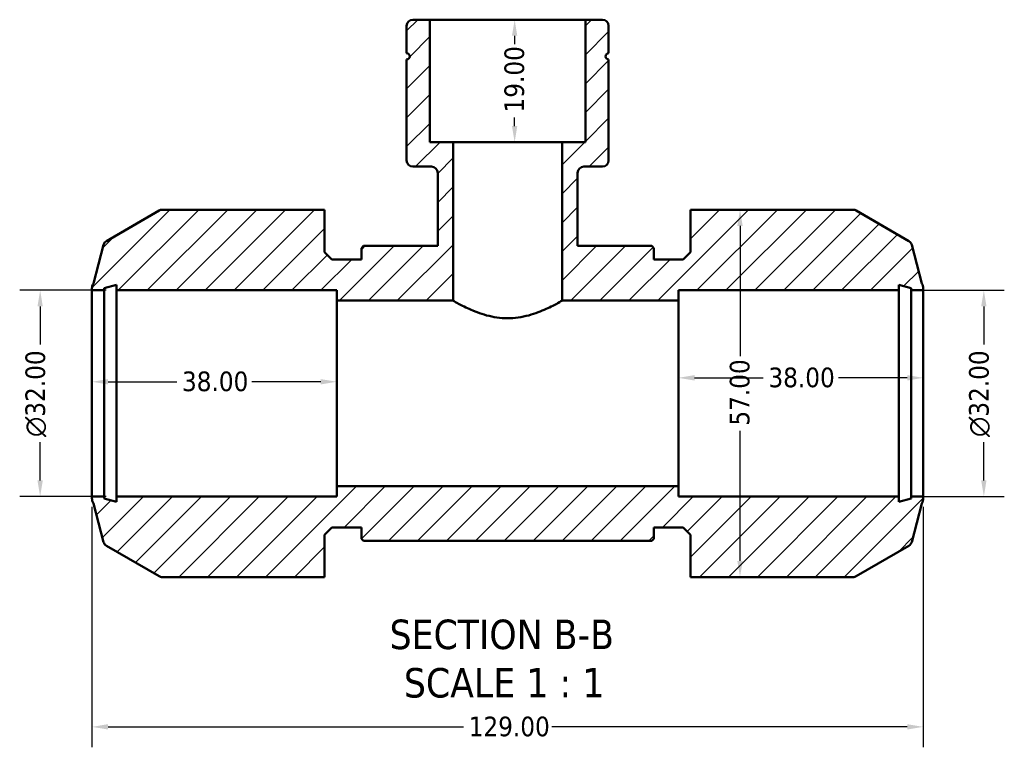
# Model space of a CAD drawing. Header units: millimetres. Extents: x 0 to 902, y -118 to 594.
# Tile 2 of 8: x 293 to 446, y -118 to -5. Entities that reach past the tile are written whole.
import ezdxf

# ---------------------------------------------------------------- set-up
doc = ezdxf.new("R2010")
doc.units = ezdxf.units.MM
for name, color, linetype, lineweight in [('Dimension (ANSI)', 7, 'Continuous', 25), ('Hatch (ANSI)', 7, 'Continuous', 18), ('Symbol (ANSI)', 7, 'Continuous', 25), ('Visible (ANSI)', 7, 'Continuous', 50)]:
    doc.layers.add(name, color=color, linetype=linetype, lineweight=lineweight)
doc.styles.add('Label Text (ANSI)', font='tahoma.ttf')
doc.styles.add('Note Text (ANSI)', font='tahoma.ttf')
doc.dimstyles.new('Default - mm (ANSI)', dxfattribs={"dimtxt": 3.048, "dimasz": 2.5, "dimexe": 3.175, "dimexo": 1.6002, "dimgap": 0.8, "dimtad": 0, "dimtoh": 1, "dimrnd": 1e-08, "dimzin": 4, "dimdsep": 46, "dimtxsty": 'Note Text (ANSI)', "dimcen": 0.09, "dimdle": 10, "dimclrd": 256, "dimclre": 256, "dimclrt": 256, "dimadec": 1, "dimazin": 1, "dimtfac": 1, "dimtofl": 0, "dimtmove": 0, "dimatfit": 3, "dimfxl": 1, "dimtolj": 1, "dimtzin": 4, "dimlwd": -1, "dimlwe": -1, "dimarcsym": 0})

# ---------------------------------------------------------------- blocks, each defined once
blk = doc.blocks.new('*D7')
at = {"layer": 'Defpoints', "color": 0, "transparency": 16777216}
for p in [(304.03, -78.61), (433.03, -78.61), (433.03, -114.36)]:
    blk.add_point(p, dxfattribs=at)
at = {"layer": 'Dimension (ANSI)', "transparency": 16777216}
for p, q in [((304.03, -80.21), (304.03, -117.53)), ((433.03, -80.21), (433.03, -117.53)), ((306.53, -114.36), (361.69, -114.36)), ((430.53, -114.36), (375.37, -114.36))]:
    blk.add_line(p, q, dxfattribs=at)
for points in [[(306.53, -113.94), (306.53, -114.77), (304.03, -114.36)], [(430.53, -113.94), (430.53, -114.77), (433.03, -114.36)]]:
    blk.add_solid(points, dxfattribs=at)
at = {"layer": 'Dimension (ANSI)', "transparency": 16777216, "insert": (362.49, -112.77), "char_height": 3.048, "attachment_point": 1, "style": 'Note Text (ANSI)'}
blk.add_mtext('\\A1;129.00', dxfattribs=at)
blk = doc.blocks.new('*D8')
at = {"layer": 'Defpoints', "color": 0, "transparency": 16777216}
for p in [(368.53, -4.61), (368.53, -23.61), (369.62, -23.61)]:
    blk.add_point(p, dxfattribs=at)
at = {"layer": 'Dimension (ANSI)', "transparency": 16777216}
for p, q in [((369.62, -7.11), (369.62, -8.42)), ((369.62, -21.11), (369.62, -19.81))]:
    blk.add_line(p, q, dxfattribs=at)
for points in [[(369.2, -7.11), (370.03, -7.11), (369.62, -4.61)], [(369.2, -21.11), (370.03, -21.11), (369.62, -23.61)]]:
    blk.add_solid(points, dxfattribs=at)
at = {"layer": 'Dimension (ANSI)', "transparency": 16777216, "insert": (368.03, -19.01), "char_height": 3.048, "attachment_point": 1, "rotation": 90, "style": 'Note Text (ANSI)'}
blk.add_mtext('\\A1;19.00', dxfattribs=at)
blk = doc.blocks.new('*D9')
at = {"layer": 'Defpoints', "color": 0, "transparency": 16777216}
for p in [(342.03, -60.8), (304.03, -62.61), (342.03, -62.61)]:
    blk.add_point(p, dxfattribs=at)
at = {"layer": 'Dimension (ANSI)', "transparency": 16777216}
for p, q in [((306.53, -60.8), (317.2, -60.8)), ((339.53, -60.8), (328.86, -60.8))]:
    blk.add_line(p, q, dxfattribs=at)
for points in [[(306.53, -60.39), (306.53, -61.22), (304.03, -60.8)], [(339.53, -60.39), (339.53, -61.22), (342.03, -60.8)]]:
    blk.add_solid(points, dxfattribs=at)
at = {"layer": 'Dimension (ANSI)', "transparency": 16777216, "insert": (318, -59.21), "char_height": 3.048, "attachment_point": 1, "style": 'Note Text (ANSI)'}
blk.add_mtext('\\A1;38.00', dxfattribs=at)
blk = doc.blocks.new('*D10')
at = {"layer": 'Defpoints', "color": 0, "transparency": 16777216}
for p in [(307.83, -46.61), (295.99, -78.61), (307.83, -78.61)]:
    blk.add_point(p, dxfattribs=at)
at = {"layer": 'Dimension (ANSI)', "transparency": 16777216}
for p, q in [((306.23, -46.61), (292.81, -46.61)), ((295.99, -49.11), (295.99, -55.04)), ((295.99, -76.11), (295.99, -70.18)), ((306.23, -78.61), (292.81, -78.61))]:
    blk.add_line(p, q, dxfattribs=at)
for points in [[(295.57, -49.11), (296.4, -49.11), (295.99, -46.61)], [(295.57, -76.11), (296.4, -76.11), (295.99, -78.61)]]:
    blk.add_solid(points, dxfattribs=at)
at = {"layer": 'Dimension (ANSI)', "transparency": 16777216, "insert": (293.7, -69.38), "char_height": 3.048, "attachment_point": 1, "rotation": 90, "style": 'Note Text (ANSI)'}
blk.add_mtext('\\A1;\\fAIGDT|b0|i0;\\H3.0480;\\ln\\fTahoma|b0|i0;\\H3.0480;32.00', dxfattribs=at)
blk = doc.blocks.new('*D11')
at = {"layer": 'Defpoints', "color": 0, "transparency": 16777216}
for p in [(431.13, -46.61), (431.13, -78.61), (442.43, -78.61)]:
    blk.add_point(p, dxfattribs=at)
at = {"layer": 'Dimension (ANSI)', "transparency": 16777216}
for p, q in [((432.73, -46.61), (445.6, -46.61)), ((442.43, -49.11), (442.43, -55.04)), ((442.43, -76.11), (442.43, -70.18)), ((432.73, -78.61), (445.6, -78.61))]:
    blk.add_line(p, q, dxfattribs=at)
for points in [[(442.01, -49.11), (442.84, -49.11), (442.43, -46.61)], [(442.01, -76.11), (442.84, -76.11), (442.43, -78.61)]]:
    blk.add_solid(points, dxfattribs=at)
at = {"layer": 'Dimension (ANSI)', "transparency": 16777216, "insert": (440.13, -69.38), "char_height": 3.048, "attachment_point": 1, "rotation": 90, "style": 'Note Text (ANSI)'}
blk.add_mtext('\\A1;\\fAIGDT|b0|i0;\\H3.0480;\\ln\\fTahoma|b0|i0;\\H3.0480;32.00', dxfattribs=at)
blk = doc.blocks.new('*D12')
at = {"layer": 'Defpoints', "color": 0, "transparency": 16777216}
for p in [(395.03, -60.19), (395.03, -62.61), (433.03, -62.61)]:
    blk.add_point(p, dxfattribs=at)
at = {"layer": 'Dimension (ANSI)', "transparency": 16777216}
for p, q in [((397.53, -60.19), (408.2, -60.19)), ((430.53, -60.19), (419.86, -60.19))]:
    blk.add_line(p, q, dxfattribs=at)
for points in [[(397.53, -59.77), (397.53, -60.61), (395.03, -60.19)], [(430.53, -59.77), (430.53, -60.61), (433.03, -60.19)]]:
    blk.add_solid(points, dxfattribs=at)
at = {"layer": 'Dimension (ANSI)', "transparency": 16777216, "insert": (409, -58.6), "char_height": 3.048, "attachment_point": 1, "style": 'Note Text (ANSI)'}
blk.add_mtext('\\A1;38.00', dxfattribs=at)
blk = doc.blocks.new('*D13')
at = {"layer": 'Defpoints', "color": 0, "transparency": 16777216}
for p in [(404.59, -34.11), (404.59, -91.11), (404.59, -91.11)]:
    blk.add_point(p, dxfattribs=at)
at = {"layer": 'Dimension (ANSI)', "transparency": 16777216}
for p, q in [((404.59, -36.61), (404.59, -56.81)), ((404.59, -88.61), (404.59, -68.41))]:
    blk.add_line(p, q, dxfattribs=at)
for points in [[(404.17, -36.61), (405.01, -36.61), (404.59, -34.11)], [(404.17, -88.61), (405.01, -88.61), (404.59, -91.11)]]:
    blk.add_solid(points, dxfattribs=at)
at = {"layer": 'Dimension (ANSI)', "transparency": 16777216, "insert": (403, -67.61), "char_height": 3.048, "attachment_point": 1, "rotation": 90, "style": 'Note Text (ANSI)'}
blk.add_mtext('\\A1;57.00', dxfattribs=at)

msp = doc.modelspace()

# ---------------------------------------------------------------- hatches: boundary and pattern name
at = {"layer": 'Hatch (ANSI)'}
h = msp.add_hatch(dxfattribs=at)
h.set_pattern_fill('ANSI31', color=256, scale=25.4, style=0)
h.set_pattern_definition([(45, (0, 0), (-2.245064, 2.245064), [])])
edge = h.paths.add_edge_path()
edge.add_line((396.932, -84.551), (396.932, -91.111))
edge.add_line((396.932, -91.111), (398.832, -91.111))
edge.add_line((398.832, -91.111), (422.135, -91.111))
edge.add_ellipse((422.135, -90.151), major_axis=(0, -0.96), ratio=1, start_angle=0, end_angle=30)
edge.add_line((422.615, -90.983), (430.786, -86.265))
edge.add_ellipse((430.306, -85.433), major_axis=(0.48, -0.831), ratio=1, start_angle=0, end_angle=45.16975)
edge.add_line((431.234, -85.679), (432.822, -79.681))
edge.add_ellipse((431.432, -78.889), major_axis=(1.39, -0.792), ratio=1, start_angle=0, end_angle=29.6605)
edge.add_line((433.032, -78.889), (433.032, -78.611))
edge.add_line((433.032, -78.611), (431.132, -78.611))
edge.add_line((431.132, -78.611), (431.132, -78.931))
edge.add_line((431.132, -78.931), (429.232, -79.44))
edge.add_line((429.232, -79.44), (429.232, -78.611))
edge.add_line((429.232, -78.611), (395.032, -78.611))
edge.add_line((395.032, -78.611), (395.032, -77.011))
edge.add_line((395.032, -77.011), (342.032, -77.011))
edge.add_line((342.032, -77.011), (342.032, -78.611))
edge.add_line((342.032, -78.611), (307.832, -78.611))
edge.add_line((307.832, -78.611), (307.832, -79.44))
edge.add_line((307.832, -79.44), (305.932, -78.931))
edge.add_line((305.932, -78.931), (305.932, -78.611))
edge.add_line((305.932, -78.611), (304.032, -78.611))
edge.add_line((304.032, -78.611), (304.032, -78.889))
edge.add_ellipse((305.632, -78.889), major_axis=(-1.6, 0), ratio=1, start_angle=0, end_angle=29.6605)
edge.add_line((304.242, -79.681), (305.83, -85.679))
edge.add_ellipse((306.758, -85.433), major_axis=(-0.928, -0.246), ratio=1, start_angle=0, end_angle=45.16975)
edge.add_line((306.278, -86.265), (314.449, -90.983))
edge.add_ellipse((314.929, -90.151), major_axis=(-0.48, -0.831), ratio=1, start_angle=0, end_angle=30)
edge.add_line((314.929, -91.111), (338.232, -91.111))
edge.add_line((338.232, -91.111), (340.132, -91.111))
edge.add_line((340.132, -91.111), (340.132, -84.551))
edge.add_line((340.132, -84.551), (341.272, -83.411))
edge.add_line((341.272, -83.411), (345.832, -83.411))
edge.add_line((345.832, -83.411), (345.832, -85.171))
edge.add_line((345.832, -85.171), (346.152, -85.491))
edge.add_line((346.152, -85.491), (390.912, -85.491))
edge.add_line((390.912, -85.491), (391.232, -85.171))
edge.add_line((391.232, -85.171), (391.232, -83.411))
edge.add_line((391.232, -83.411), (395.792, -83.411))
edge.add_line((395.792, -83.411), (396.932, -84.551))
edge = h.paths.add_edge_path()
edge.add_ellipse((383.248, -5.571), major_axis=(0.96, 0), ratio=1, start_angle=0, end_angle=90)
edge.add_line((383.248, -4.611), (380.59, -4.611))
edge.add_line((380.59, -4.611), (380.59, -23.611))
edge.add_line((380.59, -23.611), (376.973, -23.611))
edge.add_line((376.973, -23.611), (376.973, -48.211))
edge.add_line((376.973, -48.211), (395.032, -48.211))
edge.add_line((395.032, -48.211), (395.032, -46.611))
edge.add_line((395.032, -46.611), (429.232, -46.611))
edge.add_line((429.232, -46.611), (429.232, -45.782))
edge.add_line((429.232, -45.782), (431.132, -46.291))
edge.add_line((431.132, -46.291), (431.132, -46.611))
edge.add_line((431.132, -46.611), (433.032, -46.611))
edge.add_line((433.032, -46.611), (433.032, -46.333))
edge.add_ellipse((431.432, -46.333), major_axis=(1.6, 0), ratio=1, start_angle=0, end_angle=29.6605)
edge.add_line((432.822, -45.541), (431.234, -39.543))
edge.add_ellipse((430.306, -39.789), major_axis=(0.928, 0.246), ratio=1, start_angle=0, end_angle=45.16975)
edge.add_line((430.786, -38.958), (422.615, -34.24))
edge.add_ellipse((422.135, -35.071), major_axis=(0.48, 0.831), ratio=1, start_angle=0, end_angle=30)
edge.add_line((422.135, -34.111), (398.832, -34.111))
edge.add_line((398.832, -34.111), (396.932, -34.111))
edge.add_line((396.932, -34.111), (396.932, -40.671))
edge.add_line((396.932, -40.671), (395.792, -41.811))
edge.add_line((395.792, -41.811), (391.232, -41.811))
edge.add_line((391.232, -41.811), (391.232, -40.051))
edge.add_line((391.232, -40.051), (390.912, -39.731))
edge.add_line((390.912, -39.731), (379.385, -39.731))
edge.add_line((379.385, -39.731), (379.385, -28.371))
edge.add_ellipse((380.345, -28.371), major_axis=(-0.96, 0), ratio=1, start_angle=270, end_angle=360, ccw=False)
edge.add_line((380.345, -27.411), (383.248, -27.411))
edge.add_ellipse((383.248, -26.451), major_axis=(0, -0.96), ratio=1, start_angle=0, end_angle=90)
edge.add_line((384.208, -26.451), (384.208, -10.794))
edge.add_ellipse((384.208, -10.311), major_axis=(0, -0.482), ratio=1, start_angle=180, end_angle=360, ccw=False)
edge.add_line((384.208, -9.829), (384.208, -5.571))
edge = h.paths.add_edge_path()
edge.add_ellipse((353.816, -5.571), major_axis=(0, 0.96), ratio=1, start_angle=0, end_angle=90)
edge.add_line((352.856, -5.571), (352.856, -9.829))
edge.add_ellipse((352.856, -10.311), major_axis=(0, 0.482), ratio=1, start_angle=180, end_angle=360, ccw=False)
edge.add_line((352.856, -10.794), (352.856, -26.451))
edge.add_ellipse((353.816, -26.451), major_axis=(-0.96, 0), ratio=1, start_angle=0, end_angle=90)
edge.add_line((353.816, -27.411), (356.719, -27.411))
edge.add_ellipse((356.719, -28.371), major_axis=(0, 0.96), ratio=1, start_angle=270, end_angle=360, ccw=False)
edge.add_line((357.679, -28.371), (357.679, -39.731))
edge.add_line((357.679, -39.731), (346.152, -39.731))
edge.add_line((346.152, -39.731), (345.832, -40.051))
edge.add_line((345.832, -40.051), (345.832, -41.811))
edge.add_line((345.832, -41.811), (341.272, -41.811))
edge.add_line((341.272, -41.811), (340.132, -40.671))
edge.add_line((340.132, -40.671), (340.132, -34.111))
edge.add_line((340.132, -34.111), (338.232, -34.111))
edge.add_line((338.232, -34.111), (314.929, -34.111))
edge.add_ellipse((314.929, -35.071), major_axis=(0, 0.96), ratio=1, start_angle=0, end_angle=30)
edge.add_line((314.449, -34.24), (306.278, -38.958))
edge.add_ellipse((306.758, -39.789), major_axis=(-0.48, 0.831), ratio=1, start_angle=0, end_angle=45.16975)
edge.add_line((305.83, -39.543), (304.242, -45.541))
edge.add_ellipse((305.632, -46.333), major_axis=(-1.39, 0.792), ratio=1, start_angle=0, end_angle=29.6605)
edge.add_line((304.032, -46.333), (304.032, -46.611))
edge.add_line((304.032, -46.611), (305.932, -46.611))
edge.add_line((305.932, -46.611), (305.932, -46.291))
edge.add_line((305.932, -46.291), (307.832, -45.782))
edge.add_line((307.832, -45.782), (307.832, -46.611))
edge.add_line((307.832, -46.611), (342.032, -46.611))
edge.add_line((342.032, -46.611), (342.032, -48.211))
edge.add_line((342.032, -48.211), (360.091, -48.211))
edge.add_line((360.091, -48.211), (360.091, -23.611))
edge.add_line((360.091, -23.611), (356.473, -23.611))
edge.add_line((356.473, -23.611), (356.473, -4.611))
edge.add_line((356.473, -4.611), (353.816, -4.611))

# ---------------------------------------------------------------- linework, layer by layer
at = {"layer": 'Visible (ANSI)'}
for p, q in [((352.856, -5.571), (352.856, -9.829)), ((356.473, -4.611), (353.816, -4.611)), ((356.473, -23.611), (356.473, -4.611)), ((380.59, -4.611), (356.473, -4.611)), ((383.248, -4.611), (380.59, -4.611)), ((380.59, -4.611), (380.59, -23.611)), ((384.208, -9.829), (384.208, -5.571)), ((352.856, -10.794), (352.856, -26.451)), ((384.208, -26.451), (384.208, -10.794)), ((360.091, -23.611), (356.473, -23.611)), ((360.091, -48.211), (360.091, -23.611)), ((376.973, -23.611), (360.091, -23.611)), ((380.59, -23.611), (376.973, -23.611)), ((376.973, -23.611), (376.973, -48.211)), ((353.816, -27.411), (356.719, -27.411)), ((380.345, -27.411), (383.248, -27.411)), ((357.679, -28.371), (357.679, -39.731)), ((379.385, -39.731), (379.385, -28.371)), ((314.449, -34.24), (306.278, -38.958)), ((338.232, -34.111), (314.929, -34.111)), ((340.132, -34.111), (338.232, -34.111)), ((340.132, -40.671), (340.132, -34.111)), ((398.832, -34.111), (396.932, -34.111)), ((396.932, -34.111), (396.932, -40.671)), ((422.135, -34.111), (398.832, -34.111)), ((430.786, -38.958), (422.615, -34.24)), ((305.83, -39.543), (304.242, -45.541)), ((432.822, -45.541), (431.234, -39.543)), ((341.272, -41.811), (340.132, -40.671)), ((346.152, -39.731), (345.832, -40.051)), ((345.832, -40.051), (345.832, -41.811)), ((357.679, -39.731), (346.152, -39.731)), ((390.912, -39.731), (379.385, -39.731)), ((391.232, -40.051), (390.912, -39.731)), ((391.232, -41.811), (391.232, -40.051)), ((396.932, -40.671), (395.792, -41.811)), ((345.832, -41.811), (341.272, -41.811)), ((395.792, -41.811), (391.232, -41.811)), ((305.932, -46.291), (307.832, -45.782)), ((307.832, -45.782), (307.832, -46.611)), ((429.232, -46.611), (429.232, -45.782)), ((429.232, -45.782), (431.132, -46.291)), ((304.032, -46.333), (304.032, -46.611)), ((304.032, -46.611), (305.932, -46.611)), ((304.032, -78.611), (304.032, -46.611)), ((305.932, -46.611), (305.932, -46.291)), ((305.932, -78.611), (305.932, -46.611)), ((307.832, -46.611), (342.032, -46.611)), ((307.832, -78.611), (307.832, -46.611)), ((342.032, -46.611), (342.032, -48.211)), ((395.032, -48.211), (395.032, -46.611)), ((395.032, -46.611), (429.232, -46.611)), ((429.232, -78.611), (429.232, -46.611)), ((431.132, -46.291), (431.132, -46.611)), ((431.132, -46.611), (433.032, -46.611)), ((431.132, -78.611), (431.132, -46.611)), ((433.032, -46.611), (433.032, -46.333)), ((433.032, -78.611), (433.032, -46.611)), ((342.032, -48.211), (360.091, -48.211)), ((342.032, -77.011), (342.032, -48.211)), ((376.973, -48.211), (395.032, -48.211)), ((395.032, -77.011), (395.032, -48.211)), ((395.032, -77.011), (342.032, -77.011)), ((342.032, -77.011), (342.032, -78.611)), ((395.032, -78.611), (395.032, -77.011)), ((305.932, -78.611), (304.032, -78.611)), ((304.032, -78.611), (304.032, -78.889)), ((305.932, -78.931), (305.932, -78.611)), ((307.832, -79.44), (305.932, -78.931)), ((342.032, -78.611), (307.832, -78.611)), ((307.832, -78.611), (307.832, -79.44)), ((429.232, -78.611), (395.032, -78.611)), ((429.232, -79.44), (429.232, -78.611)), ((431.132, -78.931), (429.232, -79.44)), ((433.032, -78.611), (431.132, -78.611)), ((431.132, -78.611), (431.132, -78.931)), ((433.032, -78.889), (433.032, -78.611)), ((304.242, -79.681), (305.83, -85.679)), ((431.234, -85.679), (432.822, -79.681)), ((340.132, -84.551), (341.272, -83.411)), ((341.272, -83.411), (345.832, -83.411)), ((345.832, -83.411), (345.832, -85.171)), ((391.232, -85.171), (391.232, -83.411)), ((391.232, -83.411), (395.792, -83.411)), ((395.792, -83.411), (396.932, -84.551)), ((340.132, -91.111), (340.132, -84.551)), ((345.832, -85.171), (346.152, -85.491)), ((346.152, -85.491), (390.912, -85.491)), ((390.912, -85.491), (391.232, -85.171)), ((396.932, -84.551), (396.932, -91.111)), ((306.278, -86.265), (314.449, -90.983)), ((422.615, -90.983), (430.786, -86.265)), ((314.929, -91.111), (338.232, -91.111)), ((338.232, -91.111), (340.132, -91.111)), ((396.932, -91.111), (398.832, -91.111)), ((398.832, -91.111), (422.135, -91.111))]:
    msp.add_line(p, q, dxfattribs=at)
for centre, radius, start, end in [((353.816, -5.571), 0.96, 90, 180), ((383.248, -5.571), 0.96, 0, 90), ((352.856, -10.311), 0.482, 270, 90), ((384.208, -10.311), 0.482, 90, 270), ((353.816, -26.451), 0.96, 180, 270), ((356.719, -28.371), 0.96, 0, 90), ((380.345, -28.371), 0.96, 90, 180), ((383.248, -26.451), 0.96, 270, 0), ((314.929, -35.071), 0.96, 90, 120), ((422.135, -35.071), 0.96, 60, 90), ((306.758, -39.789), 0.96, 120, 165.16975), ((430.306, -39.789), 0.96, 14.83025, 60), ((305.632, -46.333), 1.6, 150.3395, 180), ((431.432, -46.333), 1.6, 0, 29.6605), ((305.632, -78.889), 1.6, 180, 209.6605), ((431.432, -78.889), 1.6, 330.3395, 0), ((306.758, -85.433), 0.96, 194.83025, 240), ((430.306, -85.433), 0.96, 300, 345.16975), ((314.929, -90.151), 0.96, 240, 270), ((422.135, -90.151), 0.96, 270, 300)]:
    msp.add_arc(centre, radius, start, end, dxfattribs=at)
msp.add_open_spline([(360.091, -48.211), (360.091, -48.211), (360.314, -48.345), (361.185, -48.829), (361.831, -49.173), (363.3, -49.842), (364.23, -50.217), (366.297, -50.774), (367.437, -50.945), (369.627, -50.945), (370.767, -50.774), (372.834, -50.217), (373.764, -49.842), (375.233, -49.173), (375.879, -48.829), (376.75, -48.345), (376.973, -48.211), (376.973, -48.211)], degree=3, knots=[1.309823, 1.309823, 1.309823, 1.309823, 1.6363333, 1.6363333, 1.9628436, 1.9628436, 2.2912448, 2.2912448, 2.619646, 2.619646, 2.9480471, 2.9480471, 3.2764483, 3.2764483, 3.6029586, 3.6029586, 3.929469, 3.929469, 3.929469, 3.929469], dxfattribs=at)

# ---------------------------------------------------------------- texts
at = {"layer": 'Symbol (ANSI)', "char_height": 4.572, "attachment_point": 7, "style": 'Label Text (ANSI)'}
for s, insert in [('SECTION B-B', (350.204, -102.376)), ('SCALE 1 : 1', (352.427, -109.889))]:
    msp.add_mtext(s, dxfattribs=dict(at, insert=insert))

# ---------------------------------------------------------------- dimensions: what is measured, and where the dimension line sits
at = {"layer": 'Dimension (ANSI)'}
for base, p1, p2, angle, override, picture, middle in [((369.617, -23.611), (368.532, -4.611), (368.532, -23.611), 270, {"dimtoh": 0, "dimdec": 2, "dimse1": 1, "dimse2": 1, "dimtp": 0, "dimtm": 0, "dimtdec": 2, "dimatfit": 1}, '*D8', (369.617, -14.111)), ((404.591, -91.111), (404.591, -34.111), (404.591, -91.111), 90, {"dimtoh": 0, "dimdec": 2, "dimse1": 1, "dimse2": 1, "dimtp": 0, "dimtm": 0, "dimtdec": 2, "dimatfit": 1}, '*D13', (404.591, -62.611)), ((342.032, -60.803), (304.032, -62.611), (342.032, -62.611), 180, {"dimtoh": 0, "dimdec": 2, "dimse1": 1, "dimse2": 1, "dimtp": 0, "dimtm": 0, "dimtdec": 2, "dimatfit": 1}, '*D9', (323.032, -60.803)), ((395.032, -60.19), (433.032, -62.611), (395.032, -62.611), 180, {"dimtoh": 0, "dimdec": 2, "dimse1": 1, "dimse2": 1, "dimtp": 0, "dimtm": 0, "dimtdec": 2, "dimatfit": 1}, '*D12', (414.032, -60.19)), ((433.032, -114.357), (304.032, -78.611), (433.032, -78.611), 180, {"dimtoh": 0, "dimdec": 2, "dimtp": 0, "dimtm": 0, "dimtdec": 2, "dimatfit": 1}, '*D7', (368.532, -114.357))]:
    dim = msp.add_linear_dim(base=base, p1=p1, p2=p2, angle=angle, dimstyle='Default - mm (ANSI)', override=override, dxfattribs=at)
    dim.commit()
    dim.dimension.update_dxf_attribs({"geometry": picture, "text_midpoint": middle, "dimtype": 160})
for base, p1, p2, picture, middle in [((295.988, -78.611), (307.832, -46.611), (307.832, -78.611), '*D10', (295.988, -62.611)), ((442.428, -78.611), (431.132, -46.611), (431.132, -78.611), '*D11', (442.428, -62.611))]:
    dim = msp.add_linear_dim(base=base, p1=p1, p2=p2, angle=90, text='\\fAIGDT|b0|i0;\\H3.0480;\\ln\\fTahoma|b0|i0;\\H3.0480;<>', dimstyle='Default - mm (ANSI)', override={"dimtoh": 0, "dimdec": 2, "dimtp": 0, "dimtm": 0, "dimtdec": 2, "dimatfit": 1}, dxfattribs=at)
    dim.commit()
    dim.dimension.update_dxf_attribs({"geometry": picture, "text_midpoint": middle, "dimtype": 160})

doc.saveas('drawing.dxf')
